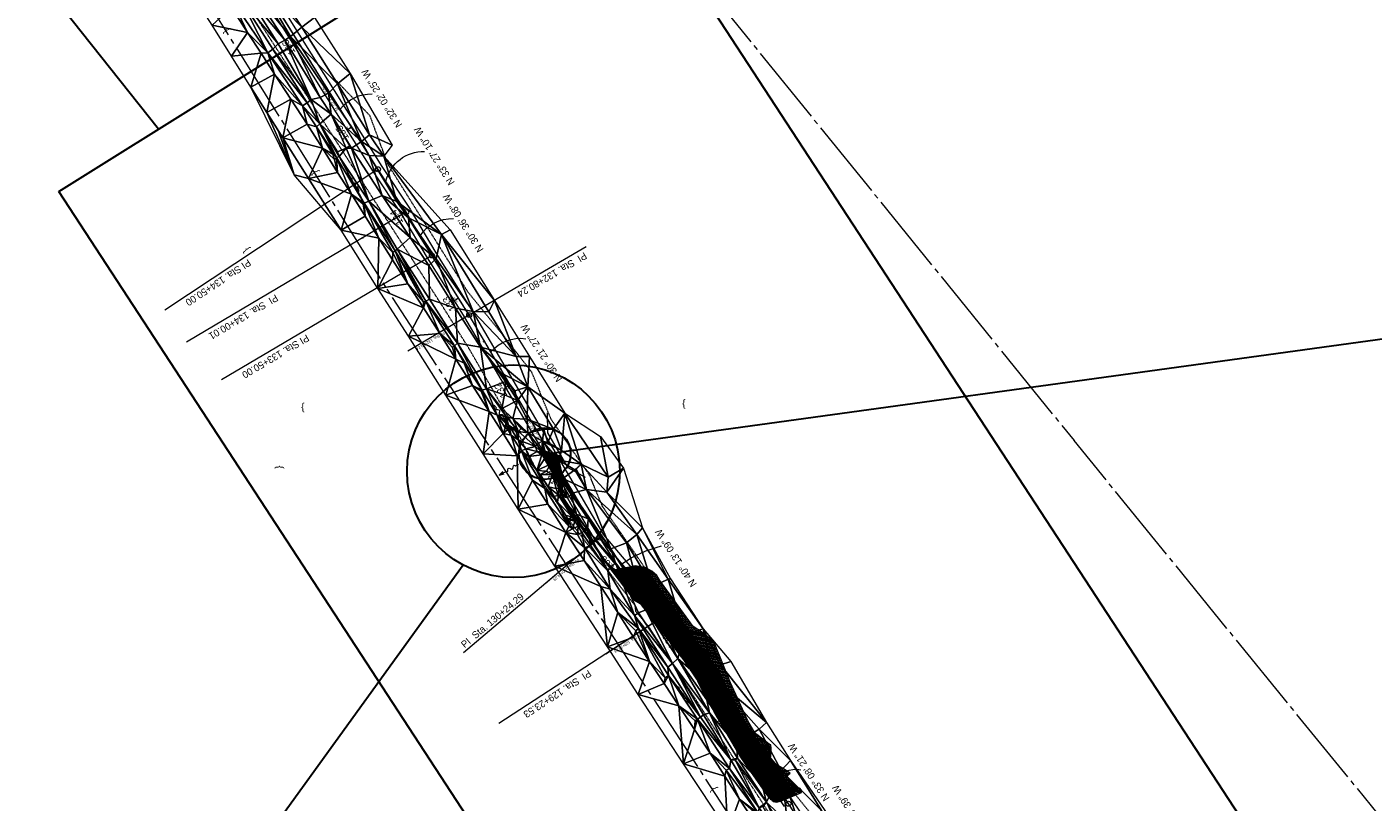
# Model space of a CAD drawing. Extents: x 2399984 to 2508823, y 556481 to 592637.
# Tile 23 of 158: x 2437884 to 2439218, y 563043 to 563813. Entities that reach past the tile are written whole.
import ezdxf
from ezdxf.enums import TextEntityAlignment as Align

# ---------------------------------------------------------------- set-up
doc = ezdxf.new("R2010")
doc.units = 0
doc.header["$MEASUREMENT"] = 0
for name, pattern in [('cl20', [100, 5, -5, 80, -5, 5]), ('cl50', [100, 7.5, -7.5, 70, -7.5, 7.5]), ('constlimit', [0.85, 0.65, -0.1, -0.1]), ('fencepr', [1, 0.925, 0.075]), ('stream', [1.4, 0.7, -0.1, 0.1, -0.1, 0.1, -0.1, 0.1, -0.1])]:
    doc.linetypes.add(name, pattern=pattern)
for name, color, linetype, lineweight in [('DR_X_Flow_Arrow', 151, 'Continuous', 0), ('DT_X_Triangles', 91, 'Continuous', 0), ('DV_X_Text', 7, 'Continuous', 0), ('EV_Ecological_Wetlands', 151, 'stream', 13), ('GE_P_CL_20', 7, 'cl20', 13), ('GE_P_CL_50', 7, 'cl50', 13), ('PV_P_Bikeway', 193, 'Continuous', 13), ('RD_P_Fence', 230, 'fencepr', 13), ('RW_P_Const_Limits', 120, 'constlimit', 0), ('RW_X_CL_20', 6, 'cl20', 0)]:
    doc.layers.add(name, color=color, linetype=linetype, lineweight=lineweight)
doc.layers.add('GK_Visualization', color=30, linetype='Continuous', lineweight=13, plot=False)
doc.layers.add('SC_Scratch1', color=7, linetype='Continuous', lineweight=0, plot=False)
doc.styles.add('Slanted-Normal LS 0.50', font='font31.shx', dxfattribs={"height": 0.14})
doc.styles.add('Style-font30', font='font30.shx')
doc.styles.add('Style-font31', font='font31.shx')

# ---------------------------------------------------------------- blocks, each defined once
blk = doc.blocks.new('X_59')
at = {"layer": 'GK_Visualization', "color": 1, "linetype": 'Continuous', "lineweight": 0}
for p, q in [((-0.1, -0.1), (0.1, 0.1)), ((-0.1, 0.1), (0.1, -0.1))]:
    blk.add_line(p, q, dxfattribs=at)
blk = doc.blocks.new('X_60')
at = {"layer": 'GK_Visualization', "color": 1, "linetype": 'Continuous', "lineweight": 0}
for p, q in [((-0.1, -0.1), (0.1, 0.1)), ((-0.1, 0.1), (0.1, -0.1))]:
    blk.add_line(p, q, dxfattribs=at)
blk = doc.blocks.new('X_61')
at = {"layer": 'GK_Visualization', "color": 1, "linetype": 'Continuous', "lineweight": 0}
for p, q in [((-0.1, -0.1), (0.1, 0.1)), ((-0.1, 0.1), (0.1, -0.1))]:
    blk.add_line(p, q, dxfattribs=at)
blk = doc.blocks.new('DFL-X_17')
at = {"layer": 'DR_X_Flow_Arrow', "color": 151, "linetype": 'Continuous', "lineweight": 0, "flags": 128}
blk.add_lwpolyline([(-0.08, -0.021), (0, 0), (-0.08, 0.021)], dxfattribs=at)
at = {"layer": 'DR_X_Flow_Arrow', "color": 151, "linetype": 'Continuous', "lineweight": 0}
blk.add_open_spline([(0, 0), (-0.028, 0), (-0.055, 0), (-0.083, 0), (-0.094, 0), (-0.105, 0.005), (-0.116, 0.008), (-0.123, 0.01), (-0.13, 0.013), (-0.137, 0.015), (-0.155, 0.02), (-0.164, -0.02), (-0.179, -0.022), (-0.197, -0.024), (-0.213, 0.018), (-0.228, 0.019), (-0.244, 0.021), (-0.265, -0.028), (-0.284, -0.022), (-0.291, -0.019), (-0.287, 0.001), (-0.295, 0.001), (-0.313, 0), (-0.332, 0), (-0.35, 0)], degree=3, knots=[0, 0, 0, 0, 0.203531, 0.203531, 0.203531, 0.286234, 0.286234, 0.286234, 0.340272, 0.340272, 0.340272, 0.477755, 0.477755, 0.477755, 0.633727, 0.633727, 0.633727, 0.804111, 0.804111, 0.804111, 0.865463, 0.865463, 0.865463, 1, 1, 1, 1], dxfattribs=at)
blk = doc.blocks.new('DFL-X_18')
at = {"layer": 'DR_X_Flow_Arrow', "color": 151, "linetype": 'Continuous', "lineweight": 0, "flags": 128}
blk.add_lwpolyline([(-0.08, -0.021), (0, 0), (-0.08, 0.022)], dxfattribs=at)
at = {"layer": 'DR_X_Flow_Arrow', "color": 151, "linetype": 'Continuous', "lineweight": 0}
blk.add_open_spline([(0, 0), (-0.028, 0), (-0.055, 0), (-0.083, 0), (-0.094, 0), (-0.105, 0.005), (-0.116, 0.008), (-0.123, 0.01), (-0.13, 0.013), (-0.137, 0.015), (-0.155, 0.02), (-0.164, -0.02), (-0.179, -0.022), (-0.197, -0.024), (-0.213, 0.018), (-0.228, 0.019), (-0.244, 0.021), (-0.265, -0.028), (-0.284, -0.022), (-0.291, -0.019), (-0.287, 0.001), (-0.295, 0.001), (-0.313, 0), (-0.332, 0), (-0.35, 0)], degree=3, knots=[0, 0, 0, 0, 0.203531, 0.203531, 0.203531, 0.286234, 0.286234, 0.286234, 0.340272, 0.340272, 0.340272, 0.477755, 0.477755, 0.477755, 0.633727, 0.633727, 0.633727, 0.804111, 0.804111, 0.804111, 0.865463, 0.865463, 0.865463, 1, 1, 1, 1], dxfattribs=at)
blk = doc.blocks.new('DFL-X_19')
at = {"layer": 'DR_X_Flow_Arrow', "color": 151, "linetype": 'Continuous', "lineweight": 0, "flags": 128}
blk.add_lwpolyline([(-0.08, -0.021), (0, 0), (-0.08, 0.022)], dxfattribs=at)
at = {"layer": 'DR_X_Flow_Arrow', "color": 151, "linetype": 'Continuous', "lineweight": 0}
blk.add_open_spline([(0, 0), (-0.028, 0), (-0.055, 0), (-0.083, 0), (-0.094, 0), (-0.105, 0.005), (-0.116, 0.008), (-0.123, 0.01), (-0.13, 0.013), (-0.137, 0.015), (-0.155, 0.02), (-0.164, -0.02), (-0.179, -0.022), (-0.197, -0.024), (-0.213, 0.018), (-0.228, 0.02), (-0.244, 0.021), (-0.265, -0.028), (-0.284, -0.022), (-0.291, -0.019), (-0.287, 0.001), (-0.295, 0.001), (-0.313, 0), (-0.332, 0), (-0.35, 0)], degree=3, knots=[0, 0, 0, 0, 0.203531, 0.203531, 0.203531, 0.286234, 0.286234, 0.286234, 0.340272, 0.340272, 0.340272, 0.477755, 0.477755, 0.477755, 0.633727, 0.633727, 0.633727, 0.804111, 0.804111, 0.804111, 0.865463, 0.865463, 0.865463, 1, 1, 1, 1], dxfattribs=at)
blk = doc.blocks.new('DFL-X_23')
at = {"layer": 'DR_X_Flow_Arrow', "color": 151, "linetype": 'Continuous', "lineweight": 0, "flags": 128}
blk.add_lwpolyline([(-0.08, -0.021), (0, 0), (-0.08, 0.021)], dxfattribs=at)
at = {"layer": 'DR_X_Flow_Arrow', "color": 151, "linetype": 'Continuous', "lineweight": 0}
blk.add_open_spline([(0, 0), (-0.028, 0), (-0.055, 0), (-0.083, 0), (-0.094, 0), (-0.105, 0.005), (-0.116, 0.008), (-0.123, 0.01), (-0.13, 0.013), (-0.137, 0.015), (-0.155, 0.02), (-0.164, -0.02), (-0.179, -0.022), (-0.197, -0.024), (-0.213, 0.018), (-0.228, 0.02), (-0.244, 0.021), (-0.265, -0.028), (-0.284, -0.022), (-0.29, -0.02), (-0.287, 0.001), (-0.295, 0.001), (-0.313, 0), (-0.332, 0), (-0.35, 0)], degree=3, knots=[0, 0, 0, 0, 0.203531, 0.203531, 0.203531, 0.286234, 0.286234, 0.286234, 0.340272, 0.340272, 0.340272, 0.477755, 0.477755, 0.477755, 0.633727, 0.633727, 0.633727, 0.804111, 0.804111, 0.804111, 0.865463, 0.865463, 0.865463, 1, 1, 1, 1], dxfattribs=at)
blk = doc.blocks.new('X_163')
at = {"layer": 'GK_Visualization', "color": 1, "linetype": 'Continuous', "lineweight": 0}
for p, q in [((-0.1, -0.1), (0.1, 0.1)), ((-0.1, 0.1), (0.1, -0.1))]:
    blk.add_line(p, q, dxfattribs=at)
blk = doc.blocks.new('X_164')
at = {"layer": 'GK_Visualization', "color": 1, "linetype": 'Continuous', "lineweight": 0}
for p, q in [((-0.1, -0.1), (0.1, 0.1)), ((-0.1, 0.1), (0.1, -0.1))]:
    blk.add_line(p, q, dxfattribs=at)
blk = doc.blocks.new('X_165')
at = {"layer": 'GK_Visualization', "color": 1, "linetype": 'Continuous', "lineweight": 0}
for p, q in [((-0.1, -0.1), (0.1, 0.1)), ((-0.1, 0.1), (0.1, -0.1))]:
    blk.add_line(p, q, dxfattribs=at)

msp = doc.modelspace()

# ---------------------------------------------------------------- hatches: boundary and pattern name
at = {"layer": 'EV_Ecological_Wetlands', "linetype": 'Continuous'}
h = msp.add_hatch(dxfattribs=at)
h.set_pattern_fill('HATCH', color=256, style=0, pattern_type=2)
h.set_pattern_definition([(168.13908, (2438447.1762, 563172.8062), (-0.2055368, -0.9786494), [])])
h.paths.add_polyline_path([(2438544, 563217.6), (2438511.2, 563263.4), (2438508.2, 563268.2), (2438503.2, 563272.6), (2438496.7, 563276.2), (2438486.5, 563277.9), (2438482.8, 563277), (2438466.8, 563274), (2438457.4, 563282.3), (2438415.1, 563346.2), (2438414.6, 563356.5), (2438410.7, 563374.3), (2438411.2, 563379.3), (2438414.6, 563383.7), (2438413.7, 563386.2), (2438407.4, 563388.7), (2438398.5, 563391.5), (2438391.8, 563392), (2438395.7, 563385.4), (2438400.4, 563377.3), (2438410.4, 563360.4), (2438412.1, 563350.1), (2438417.9, 563337.9), (2438457.2, 563281.3), (2438485.4, 563244.3), (2438491.6, 563240.5), (2438514.6, 563210.5), (2438534.4, 563184.6), (2438551.7, 563159.2), (2438565.2, 563131.9), (2438591, 563088), (2438620, 563046.9), (2438623.4, 563044.1), (2438626.3, 563043.5), (2438631.1, 563044.4), (2438651.5, 563053.1), (2438651.9, 563054.8), (2438650.3, 563056.9), (2438645.5, 563059.1), (2438636.2, 563068.9), (2438640.2, 563072.1), (2438633.7, 563076.5), (2438623.7, 563082.3), (2438620.2, 563085.3), (2438621, 563088.8), (2438621.5, 563096.9), (2438621.2, 563100.3), (2438619.6, 563100.9), (2438607.3, 563110.7), (2438604.4, 563113.8), (2438598.5, 563124.2), (2438581.2, 563161.9), (2438566, 563199.6), (2438565.4, 563202.8), (2438563.3, 563203.8), (2438552.5, 563212.3)])
h = msp.add_hatch(dxfattribs=at)
h.set_pattern_fill('HATCH', color=256, style=0, pattern_type=2)
h.set_pattern_definition([(213.13908, (2438552.9683, 563174.9205), (0.546673, -0.837346), [])])
h.paths.add_polyline_path([(2438620.2, 563085.3), (2438620.3, 563085.6), (2438618.4, 563088.2), (2438590.9, 563130), (2438568.4, 563175), (2438538.2, 563216), (2438509, 563257.5), (2438496, 563276.3), (2438486.5, 563277.9), (2438482.8, 563277), (2438466.8, 563274), (2438457.4, 563282.3), (2438415.1, 563346.2), (2438414.6, 563356.5), (2438410.7, 563374.3), (2438411.2, 563379.3), (2438414.6, 563383.7), (2438413.7, 563386.2), (2438407.4, 563388.7), (2438398.5, 563391.5), (2438391.8, 563392), (2438395.7, 563385.4), (2438400.4, 563377.3), (2438410.4, 563360.4), (2438412.1, 563350.1), (2438417.9, 563337.9), (2438457.2, 563281.3), (2438485.4, 563244.3), (2438491.6, 563240.5), (2438514.6, 563210.5), (2438519.1, 563204.5), (2438520, 563203.7), (2438520.9, 563202.2), (2438534.4, 563184.6), (2438551.7, 563159.2), (2438560.2, 563142.1), (2438565.2, 563131.9), (2438591, 563088), (2438601, 563073.8), (2438618, 563049.8), (2438620, 563046.9), (2438623.4, 563044.1), (2438626.3, 563043.5), (2438631.1, 563044.4), (2438645.9, 563050.7), (2438621.1, 563084.5)])

# ---------------------------------------------------------------- linework, layer by layer
at = {"layer": 'EV_Ecological_Wetlands', "linetype": 'Continuous', "flags": 128}
for points in [[(2438544, 563217.6), (2438511.2, 563263.4), (2438508.2, 563268.2), (2438503.2, 563272.6), (2438496.7, 563276.2), (2438486.5, 563277.9), (2438482.8, 563277), (2438466.8, 563274), (2438457.4, 563282.3), (2438415.1, 563346.2), (2438414.6, 563356.5), (2438410.7, 563374.3), (2438411.2, 563379.3), (2438414.6, 563383.7), (2438413.7, 563386.2), (2438407.4, 563388.7), (2438398.5, 563391.5), (2438391.8, 563392), (2438395.7, 563385.4), (2438400.4, 563377.3), (2438410.4, 563360.4), (2438412.1, 563350.1), (2438417.9, 563337.9), (2438457.2, 563281.3), (2438485.4, 563244.3), (2438491.6, 563240.5), (2438514.6, 563210.5), (2438534.4, 563184.6), (2438551.7, 563159.2), (2438565.2, 563131.9), (2438591, 563088), (2438620, 563046.9), (2438623.4, 563044.1), (2438626.3, 563043.5), (2438631.1, 563044.4), (2438651.5, 563053.1), (2438651.9, 563054.8), (2438650.3, 563056.9), (2438645.5, 563059.1), (2438636.2, 563068.9), (2438640.2, 563072.1), (2438633.7, 563076.5), (2438623.7, 563082.3), (2438620.2, 563085.3), (2438621, 563088.8), (2438621.5, 563096.9), (2438621.2, 563100.3), (2438619.6, 563100.9), (2438607.3, 563110.7), (2438604.4, 563113.8), (2438598.5, 563124.2), (2438581.2, 563161.9), (2438566, 563199.6), (2438565.4, 563202.8), (2438563.3, 563203.8), (2438552.5, 563212.3), (2438544, 563217.6)], [(2438620.2, 563085.3), (2438620.3, 563085.6), (2438618.4, 563088.2), (2438590.9, 563130), (2438568.4, 563175), (2438538.2, 563216), (2438509, 563257.5), (2438496, 563276.3), (2438486.5, 563277.9), (2438482.8, 563277), (2438466.8, 563274), (2438457.4, 563282.3), (2438415.1, 563346.2), (2438414.6, 563356.5), (2438410.7, 563374.3), (2438411.2, 563379.3), (2438414.6, 563383.7), (2438413.7, 563386.2), (2438407.4, 563388.7), (2438398.5, 563391.5), (2438391.8, 563392), (2438395.7, 563385.4), (2438400.4, 563377.3), (2438410.4, 563360.4), (2438412.1, 563350.1), (2438417.9, 563337.9), (2438457.2, 563281.3), (2438485.4, 563244.3), (2438491.6, 563240.5), (2438514.6, 563210.5), (2438519.1, 563204.5), (2438520, 563203.7), (2438520.9, 563202.2), (2438534.4, 563184.6), (2438551.7, 563159.2), (2438560.2, 563142.1), (2438565.2, 563131.9), (2438591, 563088), (2438601, 563073.8), (2438618, 563049.8), (2438620, 563046.9), (2438623.4, 563044.1), (2438626.3, 563043.5), (2438631.1, 563044.4), (2438645.9, 563050.7), (2438621.1, 563084.5), (2438620.2, 563085.3)]]:
    msp.add_lwpolyline(points, close=True, dxfattribs=at)
at = {"layer": 'GE_P_CL_20'}
for p, q in [((2438322.1, 563526.8), (2438051.5, 563959.2)), ((2438451.5, 563305.9), (2438322.1, 563526.8)), ((2438516.5, 563229), (2438451.5, 563305.9)), ((2438737, 562891.3), (2438516.5, 563229))]:
    msp.add_line(p, q, dxfattribs=at)
at = {"layer": 'GE_P_CL_20', "linetype": 'Continuous'}
for p, q in [((2438152.5, 563797.8), (2438150.8, 563796.8)), ((2438179, 563755.4), (2438177.3, 563754.4)), ((2438205.5, 563713.1), (2438203.8, 563712)), ((2438232.1, 563670.7), (2438230.4, 563669.6)), ((2438258.6, 563628.3), (2438256.9, 563627.2)), ((2438285.1, 563585.9), (2438283.4, 563584.8)), ((2438311.6, 563543.5), (2438309.9, 563542.5)), ((2438321.2, 563526.3), (2438261.1, 563491)), ((2438337.4, 563500.7), (2438335.7, 563499.7)), ((2438362.7, 563457.5), (2438360.9, 563456.5)), ((2438387.9, 563414.4), (2438386.2, 563413.4)), ((2438413.2, 563371.2), (2438411.5, 563370.2)), ((2438438.5, 563328.1), (2438436.7, 563327.1)), ((2438450.7, 563305.3), (2438397.4, 563260.2)), ((2438467.2, 563287.4), (2438465.6, 563286.1)), ((2438499.4, 563249.2), (2438497.9, 563247.9)), ((2438515.7, 563228.4), (2438457.4, 563190.4)), ((2438529.4, 563209.3), (2438527.7, 563208.2)), ((2438556.7, 563167.4), (2438555.1, 563166.3)), ((2438584.1, 563125.5), (2438582.4, 563124.5)), ((2438611.4, 563083.7), (2438609.7, 563082.6))]:
    msp.add_line(p, q, dxfattribs=at)
for centre in [(2438322.1, 563526.8), (2438451.5, 563305.9), (2438516.5, 563229)]:
    msp.add_circle(centre, 1, dxfattribs=at)
at = {"layer": 'GE_P_CL_50'}
for p, q in [((2438231.6, 563671.4), (2438051.5, 563959.2)), ((2438259.6, 563629), (2438231.6, 563671.4)), ((2438285.1, 563585.9), (2438259.6, 563629)), ((2438322.1, 563526.8), (2438285.1, 563585.9)), ((2438451.5, 563305.9), (2438322.1, 563526.8)), ((2438516.5, 563229), (2438451.5, 563305.9)), ((2438638.7, 563041.8), (2438516.5, 563229))]:
    msp.add_line(p, q, dxfattribs=at)
at = {"layer": 'GE_P_CL_50', "linetype": 'Continuous'}
for p, q in [((2438152.5, 563797.8), (2438148.2, 563795.2)), ((2438205.5, 563713.1), (2438201.3, 563710.4)), ((2438229.5, 563670.1), (2438020.1, 563531.7)), ((2438257.5, 563627.7), (2438041.7, 563500)), ((2438259.6, 563629), (2438255.3, 563626.4)), ((2438437.9, 563594.6), (2438324.3, 563528)), ((2438282.9, 563584.6), (2438076.5, 563462.6)), ((2438311.6, 563543.5), (2438307.4, 563540.9)), ((2438362.7, 563457.5), (2438358.3, 563455)), ((2438413.2, 563371.2), (2438408.9, 563368.7)), ((2438449.6, 563304.3), (2438316.3, 563191.6)), ((2438467.2, 563287.4), (2438463.3, 563284.1)), ((2438514.4, 563227.6), (2438351.6, 563121.3)), ((2438529.4, 563209.3), (2438525.2, 563206.5)), ((2438584.1, 563125.5), (2438579.9, 563122.8))]:
    msp.add_line(p, q, dxfattribs=at)
for centre in [(2438231.6, 563671.4), (2438259.6, 563629), (2438285.1, 563585.9), (2438322.1, 563526.8), (2438451.5, 563305.9), (2438516.5, 563229), (2438638.7, 563041.8)]:
    msp.add_circle(centre, 2.5, dxfattribs=at)
at = {"layer": 'GE_P_CL_50', "linetype": 'Continuous', "extrusion": (0, 0, -1)}
for centre, radius, start, end in [((-2438224.8, 563707.7), 38.5, 37.5052, 91.4323), ((-2438276.9, 563650.6), 38.5, 13.5188, 91.4323), ((-2438305.4, 563584), 38.5, 33.9894, 91.4323), ((-2438372.6, 563465.9), 37.8, 39.8746, 98.4473), ((-2438540, 563183.9), 116.9, 55.2677, 76.5702), ((-2438645.8, 563049.3), 26.8, 34.856, 100.6369)]:
    msp.add_arc(centre, radius, start, end, dxfattribs=at)
at = {"layer": 'GK_Visualization', "color": 1, "flags": 128}
msp.add_lwpolyline([(2438832.4, 562716.2), (2438798.2, 562768.5), (2438737, 562891.3), (2438516.5, 563229), (2438451.5, 563305.9), (2438322.1, 563526.8), (2438051.5, 563959.2, 0.050315)], format="xyb", dxfattribs=at)
msp.add_lwpolyline([(2438285.1, 563585.9), (2438259.6, 563629), (2438231.6, 563671.4)], dxfattribs=at)
at = {"layer": 'PV_P_Bikeway'}
for p, q in [((2438235.9, 563674), (2438055.7, 563961.8)), ((2438227.3, 563668.9), (2438047.2, 563956.5)), ((2438255.4, 563626.4), (2438227.3, 563668.9)), ((2438263.8, 563631.7), (2438235.7, 563674.2)), ((2438280.8, 563583.4), (2438255.4, 563626.4)), ((2438289.4, 563588.5), (2438263.9, 563631.5)), ((2438326.4, 563529.4), (2438289.4, 563588.5)), ((2438289.5, 563588.3), (2438289.4, 563588.5)), ((2438317.9, 563524), (2438280.8, 563583.4)), ((2438280.9, 563583.3), (2438280.8, 563583.4)), ((2438447.4, 563303), (2438317.8, 563524.2)), ((2438326.4, 563529.3), (2438326.4, 563529.4)), ((2438455.6, 563308.7), (2438326.4, 563529.3)), ((2438520.6, 563232), (2438455.6, 563308.7)), ((2438512.5, 563226), (2438447.4, 563303)), ((2438634.6, 563039), (2438512.5, 563226)), ((2438642.9, 563044.6), (2438520.6, 563232)), ((2438673.3, 563000.2), (2438642.9, 563044.6))]:
    msp.add_line(p, q, dxfattribs=at)
at = {"layer": 'RD_P_Fence'}
for p, q in [((2438399.9, 563409.8), (2438399.8, 563429.8)), ((2438420.1, 563375.3), (2438399.9, 563409.8)), ((2438437.5, 563365.4), (2438420.1, 563375.3))]:
    msp.add_line(p, q, dxfattribs=at)
at = {"layer": 'RW_P_Const_Limits'}
msp.add_line((2438441.5, 563367.7), (2438403.2, 563423.4), dxfattribs=at)
at = {"layer": 'RW_P_Const_Limits', "flags": 128}
for points in [[(2438372.6, 563405.4), (2438360.2, 563426.8), (2438322.7, 563492.1), (2438296.5, 563534.1), (2438247.8, 563609.7), (2438242.4, 563618.1), (2438161.2, 563744.3), (2438107.1, 563828.4), (2438052.7, 563912.3), (2438035, 563936.5), (2438029.1, 563944.6), (2438025.6, 563949.3), (2438000.4, 563979.1), (2437985.5, 564000.2)], [(2438321, 563549.3), (2438321, 563549.3), (2438294.4, 563591.7), (2438267.9, 563634.1), (2438241.4, 563676.5), (2438223.7, 563724.5), (2438188.3, 563761.3), (2438161.6, 563803.5), (2438135.3, 563846), (2438108.9, 563888.2), (2438086.7, 563933.6)], [(2438403.2, 563423.4), (2438384.1, 563470.1), (2438353.1, 563509.9), (2438321, 563549.3)], [(2438486.6, 563238.4), (2438486.6, 563238.4), (2438424, 563319.2), (2438394.8, 563360.8), (2438372.6, 563405.4)], [(2438778.6, 562833.5), (2438778.6, 562833.4), (2438756.7, 562879.2), (2438744.4, 562931.7), (2438712.7, 562970.7), (2438679.7, 563008.9), (2438648, 563047.8), (2438618.4, 563088.2), (2438590.9, 563130), (2438568.4, 563175), (2438538.2, 563216), (2438509, 563257.5), (2438454, 563337.2), (2438441.5, 563367.7), (2438441.5, 563367.7)], [(2438778.1, 562777.4), (2438748.1, 562823.9), (2438728, 562864.2), (2438500.2, 563217.4), (2438487.4, 563232.5), (2438486.6, 563238.4)]]:
    msp.add_lwpolyline(points, dxfattribs=at)
at = {"layer": 'RW_P_Const_Limits'}
msp.add_point((2438216.6, 563603.5), dxfattribs=at)
at = {"layer": 'RW_X_CL_20'}
for p, q in [((2435315.8, 567854.4), (2438921.8, 563402.2)), ((2438239.4, 563554.5), (2438057, 563847.1)), ((2439330.9, 561875.9), (2438239.3, 563554.6)), ((2442616.7, 558860), (2438921.8, 563402.2))]:
    msp.add_line(p, q, dxfattribs=at)
at = {"layer": 'SC_Scratch1', "color": 4, "lineweight": 30}
for p, q in [((2438013.9, 563711.1), (2437186.1, 564756.5)), ((2437915.2, 563649.3), (2438454.2, 563986.7)), ((2439218.2, 562827.2), (2438494.2, 563936.1)), ((2438680.9, 562476.4), (2437915.2, 563649.3))]:
    msp.add_line(p, q, dxfattribs=at)
at = {"layer": 'SC_Scratch1', "color": 2, "lineweight": 30}
for p, q in [((2438394, 563388.4), (2440675.9, 563702.9)), ((2438316.2, 563278.6), (2437518.4, 562174.8))]:
    msp.add_line(p, q, dxfattribs=at)
msp.add_circle((2438365.9, 563371.7), 105.5, dxfattribs=at)
at = {"layer": 'SC_Scratch1', "color": 4, "lineweight": 30}
msp.add_circle((2438397, 563389.2), 25.6, dxfattribs=at)

# ---------------------------------------------------------------- block references
at = {"layer": 'DR_X_Flow_Arrow', "color": 151, "linetype": 'Continuous', "lineweight": 0}
for name, p, xscale, yscale, zscale, rotation in [('DFL-X_19', (2438213, 563649.5), 62.5, 62.5, 62.5, 303.5915450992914), ('DFL-X_18', (2438360, 563419.9), 62.50000000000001, 62.50000000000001, 62.50000000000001, 306.7590873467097), ('DFL-X_23', (2438351.8, 563367.9), 62.49999999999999, 62.49999999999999, 62.49999999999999, 209.6394180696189), ('DFL-X_17', (2438527, 563159.7), 62.5, 62.5, 62.5, 123.1336843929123)]:
    msp.add_blockref(name, p, dxfattribs=dict(at, xscale=xscale, yscale=yscale, zscale=zscale, rotation=rotation))
at = {"layer": 'GK_Visualization', "color": 1, "linetype": 'Continuous', "lineweight": 0}
for name, p in [('X_165', (2438231.6, 563671.4)), ('X_164', (2438259.6, 563629)), ('X_163', (2438285.1, 563585.9)), ('X_61', (2438322.1, 563526.8)), ('X_60', (2438451.5, 563305.9)), ('X_59', (2438516.5, 563229))]:
    msp.add_blockref(name, p, dxfattribs=at)

# ---------------------------------------------------------------- texts
at = {"layer": 'DV_X_Text', "style": 'Slanted-Normal LS 0.50'}
for rotation, p in [(121.9317, (2438081, 563808.7)), (121.9317, (2438168.7, 563667.9)), (129.1184, (2438100.6, 563591)), (180.7173, (2438534.9, 563437.8)), (180.7173, (2438157.1, 563434.2)), (89.6232, (2438133, 563375.8)), (123.1391, (2438563.7, 563055.7))]:
    msp.add_text('}', height=7, rotation=rotation, dxfattribs=at).set_placement(p, align=Align.MIDDLE_CENTER)
at = {"layer": 'GE_P_CL_20', "linetype": 'Continuous', "style": 'Style-font31'}
for s, rotation, p in [('136', 122.0404, (2438149.9, 563796.3)), ('135', 122.0404, (2438202.9, 563711.5)), ('134', 122.0404, (2438256, 563626.8)), ('133', 122.0404, (2438309.1, 563542)), ('132', 120.3575, (2438360.1, 563456)), ('131', 120.3575, (2438410.5, 563369.9)), ('130', 130.2193, (2438464.8, 563285.5)), ('129', 123.1391, (2438526.8, 563207.7)), ('128', 123.1391, (2438581.5, 563124))]:
    msp.add_text(s, height=2.8, rotation=rotation, dxfattribs=at).set_placement(p, align=Align.CENTER)
for s, rotation, p in [('N 32%%d 02\' 25" W', 302.0404, (2438185.7, 563742.1)), ('N 30%%d 21\' 27" W', 300.3575, (2438385.7, 563415.5)), ('N 40%%d 13\' 09" W', 310.2193, (2438483.1, 563266.4)), ('N 33%%d 08\' 21" W', 303.1391, (2438625.7, 563059.2))]:
    msp.add_text(s, height=2.8, rotation=rotation, dxfattribs=at).set_placement(p, align=Align.TOP_CENTER)
for s, rotation, p in [('PI  Sta. 132+80.24', 210.3575, (2438296.9, 563510.4)), ('PI  Sta. 130+24.29', 220.2193, (2438429.5, 563285.5)), ('PI  Sta. 129+23.53', 213.1391, (2438492.2, 563211.4))]:
    msp.add_text(s, height=2.8, rotation=rotation, dxfattribs=at).set_placement(p)
at = {"layer": 'GE_P_CL_50', "linetype": 'Continuous', "style": 'Style-font31'}
for s, rotation, p in [('136', 122.0404, (2438146, 563794.1)), ('135', 122.0404, (2438199.1, 563709.2)), ('134', 120.6021, (2438253, 563625.4)), ('133', 122.0404, (2438305.2, 563539.6)), ('132', 120.3575, (2438356.2, 563453.7)), ('131', 120.3575, (2438406.5, 563367.9)), ('130', 130.2193, (2438461.2, 563282.8)), ('129', 123.1391, (2438523, 563205.3)), ('128', 123.1391, (2438577.7, 563121.6))]:
    msp.add_text(s, height=7, rotation=rotation, dxfattribs=at).set_placement(p, align=Align.CENTER)
for s, rotation, p in [('N 32%%d 02\' 25" W', 122.0404, (2438232.4, 563739.9)), ('N 33%%d 27\' 10" W', 122.0404, (2438284.5, 563682.7)), ('N 30%%d 36\' 08" W', 122.0404, (2438313.1, 563616.1)), ('N 30%%d 21\' 27" W', 123.1391, (2438390.8, 563487.2)), ('N 40%%d 13\' 09" W', 123.1391, (2438524.1, 563283.7)), ('N 33%%d 08\' 21" W', 123.1391, (2438655.8, 563071.2)), ('N 34%%d 25\' 39" W', 123.1391, (2438699.6, 563029.8))]:
    msp.add_text(s, height=7, rotation=rotation, dxfattribs=at).set_placement(p, align=Align.TOP_CENTER)
for s, rotation, p in [('PI  Sta. 132+80.24', 210.3575, (2438436.1, 563589.4)), ('PI Sta. 134+50.00', 213.4528, (2438102.7, 563582.6)), ('PI  Sta. 134+00.01', 210.6021, (2438129.9, 563547.6)), ('PI Sta. 133+50.00', 210.6021, (2438160.7, 563507.8)), ('PI  Sta. 130+24.29', 40.2193, (2438317.6, 563195.9)), ('PI  Sta. 129+23.53', 213.1391, (2438440.2, 563175))]:
    msp.add_text(s, height=7, rotation=rotation, dxfattribs=at).set_placement(p)
at = {"layer": 'GK_Visualization', "color": 1, "style": 'Style-font30'}
for s, p in [('TEMP10022', (2438231.6, 563671.4)), ('TEMP10021', (2438259.6, 563629)), ('TEMP10020', (2438285.1, 563585.9)), ('TEMP42', (2438322.1, 563526.8)), ('TEMP40', (2438451.5, 563305.9)), ('TEMP39', (2438516.5, 563229))]:
    msp.add_text(s, height=0.14, dxfattribs=at).set_placement(p, align=Align.RIGHT)

# ---------------------------------------------------------------- meshes
at = {"layer": 'DT_X_Triangles'}
mesh = msp.add_polyface(dxfattribs=at)
corners = [(2438044.3, 563935.4), (2438092.5, 563895.7), (2438085.1, 563881.9), (2438072, 563884.5), (2438053.5, 563835.5), (2438070.4, 563856.8), (2438086.5, 563832), (2438067.1, 563814.3), (2438054.7, 564042.4), (2438061.1, 564085.9), (2438088.4, 564066.1), (2438059.2, 563945.6), (2438061, 563964), (2438075.8, 563945.2), (2438064.5, 563879.4), (2438087.3, 563838.6), (2438067.6, 563881.5), (2438102.3, 563807.1), (2438086.2, 563783.6), (2438094.4, 563842.4), (2438101.2, 563902.8), (2438123.8, 563861.6), (2438114.4, 563855.3), (2438106.5, 563849.9), (2438101.2, 563845.9), (2438115.7, 563786.5), (2438122.5, 563787), (2438132.6, 563795.8), (2438127.3, 563790.7), (2438135.8, 563869.6), (2438139.3, 563799.4), (2438144.7, 563803), (2438156, 563812.3), (2438129.1, 563765.8), (2438168.7, 563822), (2438174.4, 563742.7), (2438191.4, 563756.3), (2438203.9, 563766.3)]
mesh.append_faces([[corners[k] for k in face] for face in [(0, 1, 2), (0, 2, 3), (4, 5, 6), (4, 6, 7), (8, 9, 10), (11, 12, 13), (11, 13, 1), (14, 15, 5), (14, 16, 15), (7, 6, 17), (7, 17, 18), (16, 3, 2), (16, 2, 19), (16, 19, 15), (5, 15, 6), (13, 20, 1), (2, 1, 21), (2, 21, 22), (2, 22, 23), (2, 23, 24), (2, 24, 19), (18, 17, 25), (6, 15, 17), (15, 19, 26), (15, 26, 17), (1, 20, 21), (19, 24, 27), (19, 27, 28), (19, 28, 26), (20, 29, 21), (24, 23, 30), (24, 30, 27), (17, 26, 25), (23, 22, 31), (23, 31, 30), (22, 21, 32), (22, 32, 31), (25, 26, 33), (21, 29, 34), (21, 34, 32), (30, 31, 35), (31, 32, 36), (32, 34, 37)]])
mesh = msp.add_polyface(dxfattribs=at)
corners = [(2438086.2, 563783.6), (2438115.7, 563786.5), (2438105.4, 563752.9), (2438129.1, 563765.8), (2438121.4, 563727.7), (2438148.6, 563665.9), (2438137.4, 563702.5), (2438132.6, 563709.9), (2438145.2, 563741), (2438122.5, 563787), (2438127.3, 563790.7), (2438161.5, 563737.3), (2438156.9, 563734.5), (2438132.6, 563795.8), (2438165.5, 563740.6), (2438139.3, 563799.4), (2438161.4, 563716.2), (2438176.6, 563692.3), (2438174.4, 563742.7), (2438144.7, 563803), (2438191.4, 563756.3), (2438182.5, 563747), (2438156, 563812.3), (2438203.9, 563766.3), (2438174.1, 563716.5), (2438170.7, 563713.6), (2438185.1, 563726), (2438187, 563686.3), (2438190.6, 563683.1), (2438200.1, 563692.2), (2438191.5, 563688.6), (2438215.2, 563699.1), (2438205.5, 563692.3), (2438203.8, 563694.8), (2438223.1, 563705.5), (2438245.8, 563695.4)]
mesh.append_faces([[corners[k] for k in face] for face in [(0, 1, 2), (2, 1, 3), (2, 3, 4), (2, 4, 5), (4, 6, 7), (4, 7, 5), (4, 3, 8), (4, 8, 6), (9, 10, 11), (9, 11, 12), (9, 12, 3), (10, 13, 14), (10, 14, 11), (3, 12, 8), (13, 15, 14), (6, 8, 16), (6, 16, 17), (15, 18, 14), (19, 20, 21), (19, 21, 18), (8, 12, 16), (22, 23, 20), (12, 11, 24), (12, 24, 25), (12, 25, 16), (16, 25, 17), (11, 14, 24), (14, 18, 26), (14, 26, 24), (25, 27, 17), (25, 24, 28), (24, 26, 29), (24, 29, 30), (18, 21, 26), (21, 31, 26), (21, 20, 31), (26, 31, 32), (26, 32, 33), (26, 33, 29), (20, 23, 34), (20, 34, 31), (23, 35, 34)]])
mesh = msp.add_polyface(dxfattribs=at)
corners = [(2438132.6, 563709.9), (2438137.4, 563702.5), (2438148.6, 563665.9), (2438176.6, 563692.3), (2438162.7, 563662.2), (2438195, 563611.1), (2438191.6, 563668.3), (2438205.3, 563646.6), (2438170.7, 563713.6), (2438190.6, 563683.1), (2438187, 563686.3), (2438174.1, 563716.5), (2438191.5, 563688.6), (2438193.2, 563684.1), (2438188.5, 563681.1), (2438218, 563637.7), (2438200.1, 563692.2), (2438222.6, 563639.8), (2438218.9, 563624.8), (2438232.5, 563603.2), (2438231.6, 563553.2), (2438203.8, 563694.8), (2438205.5, 563692.3), (2438216.8, 563636.7), (2438215.2, 563699.1), (2438222.8, 563685.2), (2438235.7, 563645.5), (2438223.1, 563705.5), (2438237.4, 563684.4), (2438248.5, 563590.6), (2438246.4, 563588.9), (2438263.5, 563603.8), (2438250.2, 563639.5), (2438245.8, 563695.4), (2438246, 563581.6)]
mesh.append_faces([[corners[k] for k in face] for face in [(0, 1, 2), (1, 3, 4), (1, 4, 2), (2, 4, 5), (4, 3, 6), (4, 6, 7), (4, 7, 5), (8, 9, 10), (11, 12, 13), (11, 13, 9), (3, 10, 14), (3, 14, 6), (10, 9, 14), (14, 9, 6), (9, 13, 15), (9, 15, 7), (9, 7, 6), (12, 16, 13), (13, 16, 17), (13, 17, 15), (5, 7, 18), (5, 18, 19), (5, 19, 20), (16, 21, 22), (16, 22, 17), (7, 15, 23), (7, 23, 18), (22, 24, 25), (22, 25, 26), (22, 26, 17), (24, 27, 28), (24, 28, 25), (23, 15, 18), (15, 19, 18), (15, 17, 29), (15, 29, 30), (15, 30, 19), (17, 26, 31), (25, 28, 32), (25, 32, 26), (27, 33, 28), (20, 19, 34)]])
mesh = msp.add_polyface(dxfattribs=at)
corners = [(2438222.6, 563639.8), (2438263.5, 563603.8), (2438250.7, 563592), (2438248.5, 563590.6), (2438231.6, 563553.2), (2438246, 563581.6), (2438261.3, 563557.8), (2438276.6, 563534), (2438261.8, 563505.9), (2438232.5, 563603.2), (2438246.4, 563588.9), (2438235.7, 563645.5), (2438250.2, 563639.5), (2438261.8, 563623.2), (2438237.4, 563684.4), (2438294.7, 563606.8), (2438303.1, 563611.2), (2438279.2, 563540.4), (2438276.7, 563540), (2438281.9, 563575.9), (2438282.7, 563542.5), (2438289.4, 563582.5), (2438292.8, 563508.5), (2438310.6, 563498.9), (2438307.5, 563496.3), (2438308.5, 563533.7), (2438326.1, 563530.3), (2438347.3, 563541.3), (2438341.6, 563530.1), (2438333.1, 563494.9), (2438368.7, 563485.6), (2438381.7, 563485.5)]
mesh.append_faces([[corners[k] for k in face] for face in [(0, 1, 2), (0, 2, 3), (4, 5, 6), (4, 6, 7), (4, 7, 8), (9, 10, 5), (11, 12, 13), (11, 13, 1), (14, 15, 12), (14, 16, 15), (5, 10, 6), (10, 3, 6), (3, 2, 17), (3, 17, 18), (3, 18, 6), (12, 15, 13), (2, 1, 19), (2, 19, 20), (2, 20, 17), (6, 18, 7), (13, 15, 21), (13, 21, 1), (8, 7, 22), (1, 21, 19), (7, 18, 17), (7, 17, 22), (17, 20, 23), (17, 23, 24), (17, 24, 22), (19, 21, 25), (19, 25, 20), (20, 25, 23), (21, 26, 25), (21, 15, 26), (15, 16, 27), (15, 27, 28), (15, 28, 26), (25, 26, 29), (25, 29, 23), (26, 28, 30), (28, 27, 30), (27, 31, 30)]])
mesh = msp.add_polyface(dxfattribs=at)
corners = [(2438261.8, 563505.9), (2438292.8, 563508.5), (2438308.9, 563482.9), (2438298.9, 563447.4), (2438307.5, 563496.3), (2438305.4, 563494.4), (2438325.4, 563457), (2438341.9, 563431.1), (2438317, 563479), (2438310.6, 563498.9), (2438334.8, 563452.2), (2438333.1, 563494.9), (2438339.3, 563453.5), (2438333.8, 563451.3), (2438326.1, 563530.3), (2438368.7, 563485.6), (2438380.2, 563455.6), (2438353.3, 563469.4), (2438357.9, 563460.7), (2438349.7, 563427.3), (2438357.2, 563447.7), (2438354.4, 563434.1), (2438358.7, 563426.1), (2438357.3, 563422.7), (2438367.4, 563451.4), (2438355.6, 563465.4), (2438370.1, 563441.9), (2438365.3, 563424.2), (2438379.6, 563423.3), (2438381.7, 563485.5)]
mesh.append_faces([[corners[k] for k in face] for face in [(0, 1, 2), (0, 2, 3), (1, 4, 5), (1, 5, 2), (3, 6, 7), (3, 2, 6), (5, 4, 2), (4, 8, 2), (4, 9, 10), (4, 10, 8), (2, 8, 6), (9, 11, 12), (9, 12, 10), (8, 10, 6), (6, 10, 13), (6, 13, 7), (14, 15, 11), (11, 15, 16), (11, 16, 17), (11, 17, 18), (11, 18, 12), (13, 10, 7), (10, 12, 19), (10, 19, 7), (12, 18, 20), (12, 20, 21), (12, 21, 22), (12, 22, 19), (19, 22, 23), (17, 16, 24), (17, 24, 25), (17, 25, 18), (21, 20, 26), (21, 26, 27), (21, 27, 22), (25, 24, 18), (20, 18, 26), (18, 24, 26), (27, 26, 28), (24, 16, 26), (15, 29, 16), (26, 16, 28)]])
mesh = msp.add_polyface(dxfattribs=at)
corners = [(2438373.8, 563391.9), (2438389.2, 563372.6), (2438396.9, 563354.8), (2438379.6, 563423.3), (2438380.2, 563455.6), (2438405.8, 563413.5), (2438395.9, 563413.3), (2438381.7, 563485.5), (2438417, 563429.5), (2438380.2, 563409.9), (2438394.8, 563401.6), (2438389.2, 563398.8), (2438380.9, 563386.5), (2438389.3, 563391.3), (2438394.2, 563388), (2438387.9, 563396.2), (2438393.8, 563390.9), (2438398.3, 563386.7), (2438402.8, 563378.8), (2438398.7, 563371.8), (2438394.2, 563388.3), (2438396.3, 563388.3), (2438400.1, 563400.3), (2438413.5, 563392.2), (2438411, 563382.6), (2438406.6, 563380.6), (2438404.8, 563368.4), (2438433.1, 563378.8), (2438426.7, 563373.3), (2438414.8, 563364.5), (2438452.3, 563406.3), (2438459.7, 563365.8), (2438428.1, 563373.8), (2438475, 563374.7)]
mesh.append_faces([[corners[k] for k in face] for face in [(0, 1, 2), (3, 4, 5), (3, 5, 6), (4, 7, 8), (4, 8, 5), (9, 6, 10), (9, 10, 11), (12, 13, 14), (12, 14, 1), (15, 11, 16), (15, 16, 13), (1, 14, 17), (1, 17, 18), (1, 18, 19), (11, 10, 16), (13, 16, 20), (13, 20, 14), (16, 10, 21), (16, 21, 20), (14, 20, 21), (14, 21, 17), (10, 6, 22), (10, 22, 23), (10, 23, 24), (10, 24, 17), (10, 17, 21), (6, 5, 22), (17, 24, 25), (17, 25, 18), (19, 18, 26), (22, 5, 23), (18, 25, 26), (26, 25, 24), (5, 8, 23), (24, 23, 27), (24, 27, 28), (24, 28, 29), (23, 8, 27), (8, 30, 31), (8, 31, 27), (28, 27, 32), (30, 33, 31)]])
mesh = msp.add_polyface(dxfattribs=at)
corners = [(2438298.9, 563447.4), (2438341.9, 563431.1), (2438336, 563389.2), (2438355.8, 563409.1), (2438369.7, 563387), (2438370.5, 563334.3), (2438349.7, 563427.3), (2438357.3, 563422.7), (2438358.4, 563419), (2438357.8, 563415), (2438360.5, 563413.1), (2438363.8, 563407.6), (2438358.7, 563426.1), (2438361.1, 563417.6), (2438365.3, 563424.2), (2438370.9, 563411.2), (2438369, 563410.1), (2438370.6, 563402.9), (2438373.8, 563391.9), (2438379.6, 563423.3), (2438380.2, 563409.9), (2438373.5, 563414.2), (2438384.7, 563363), (2438399.9, 563339), (2438378.2, 563394), (2438387.9, 563396.2), (2438380.9, 563386.5), (2438389.2, 563372.6), (2438396.9, 563354.8), (2438389.3, 563391.3), (2438395.9, 563413.3), (2438389.2, 563398.8)]
mesh.append_faces([[corners[k] for k in face] for face in [(0, 1, 2), (2, 1, 3), (2, 3, 4), (2, 4, 5), (1, 6, 3), (6, 7, 8), (6, 8, 9), (6, 9, 3), (3, 9, 10), (3, 10, 11), (3, 11, 4), (7, 12, 13), (7, 13, 8), (9, 8, 10), (8, 13, 10), (12, 14, 15), (12, 15, 13), (10, 13, 11), (13, 15, 16), (13, 16, 17), (13, 17, 11), (11, 18, 4), (11, 17, 18), (14, 19, 20), (14, 20, 21), (14, 21, 15), (16, 15, 17), (4, 18, 22), (4, 22, 5), (5, 22, 23), (17, 24, 18), (17, 15, 25), (17, 25, 24), (15, 21, 20), (15, 20, 25), (18, 24, 26), (18, 26, 27), (18, 28, 22), (24, 25, 29), (24, 29, 26), (19, 30, 20), (20, 31, 25)]])
mesh = msp.add_polyface(dxfattribs=at)
corners = [(2438384.7, 563363), (2438396.9, 563354.8), (2438399.9, 563339), (2438389.2, 563372.6), (2438398.7, 563371.8), (2438392.5, 563368.5), (2438404.8, 563368.4), (2438400.4, 563356.4), (2438406.3, 563346.8), (2438409.5, 563341.2), (2438420.7, 563317.4), (2438408.2, 563354.5), (2438410.7, 563348), (2438411, 563382.6), (2438414.2, 563362.2), (2438410.8, 563355), (2438424.1, 563326.5), (2438414.8, 563349.1), (2438419.6, 563345.5), (2438428.6, 563329.1), (2438413.1, 563355.6), (2438414.8, 563364.5), (2438424.3, 563349.9), (2438423, 563348.8), (2438426.7, 563373.3), (2438438.4, 563353.8), (2438440, 563324.4), (2438437.5, 563330.2), (2438428.1, 563373.8), (2438433.1, 563378.8), (2438459.7, 563365.8), (2438458.4, 563351), (2438488.2, 563309.1), (2438475, 563374.7), (2438493.8, 563315.7)]
mesh.append_faces([[corners[k] for k in face] for face in [(0, 1, 2), (3, 4, 5), (3, 5, 1), (5, 4, 6), (5, 6, 7), (5, 7, 8), (5, 8, 1), (1, 8, 9), (1, 9, 10), (1, 10, 2), (7, 6, 11), (7, 11, 12), (7, 12, 8), (6, 13, 14), (6, 14, 15), (6, 15, 11), (8, 12, 9), (11, 15, 12), (9, 12, 16), (12, 15, 17), (12, 17, 18), (12, 18, 19), (15, 14, 20), (15, 20, 17), (13, 21, 14), (20, 14, 18), (20, 18, 17), (14, 21, 22), (14, 22, 23), (14, 23, 18), (21, 24, 25), (21, 25, 22), (18, 23, 19), (23, 22, 26), (22, 27, 26), (24, 28, 25), (28, 29, 25), (29, 30, 31), (29, 31, 25), (25, 31, 32), (31, 30, 33), (31, 33, 34)]])
mesh = msp.add_polyface(dxfattribs=at)
corners = [(2438370.5, 563334.3), (2438399.9, 563339), (2438417.9, 563311.1), (2438407, 563277.7), (2438420.7, 563317.4), (2438436, 563283.3), (2438452.7, 563257.4), (2438459.1, 563197.4), (2438409.5, 563341.2), (2438424.1, 563326.5), (2438417.8, 563327.8), (2438410.7, 563348), (2438428.6, 563329.1), (2438426.1, 563323.8), (2438419.9, 563323.9), (2438424.6, 563314.7), (2438429.6, 563309), (2438436.5, 563296.1), (2438426.9, 563322.1), (2438423, 563348.8), (2438440, 563324.4), (2438424.3, 563349.9), (2438438.4, 563353.8), (2438462.6, 563294.7), (2438437.5, 563330.2), (2438430, 563317.2), (2438429.9, 563326.2), (2438439.3, 563313.6), (2438433.7, 563311), (2438442.6, 563297.9), (2438461.7, 563254.9), (2438459.4, 563273.1), (2438467.2, 563280.8)]
mesh.append_faces([[corners[k] for k in face] for face in [(0, 1, 2), (0, 2, 3), (1, 4, 2), (3, 5, 6), (3, 6, 7), (3, 2, 5), (8, 9, 10), (8, 10, 4), (11, 12, 13), (11, 13, 9), (10, 9, 14), (10, 14, 4), (2, 15, 16), (2, 16, 17), (2, 17, 5), (2, 4, 15), (14, 9, 13), (14, 13, 18), (14, 18, 15), (14, 15, 4), (19, 20, 12), (21, 22, 23), (21, 23, 24), (15, 25, 16), (15, 18, 25), (13, 26, 18), (13, 12, 26), (18, 26, 25), (12, 27, 26), (12, 20, 27), (16, 28, 17), (16, 25, 28), (26, 27, 25), (25, 27, 28), (28, 27, 29), (28, 29, 17), (5, 17, 30), (5, 30, 6), (17, 29, 31), (24, 23, 20), (27, 31, 29), (27, 20, 32)]])
mesh = msp.add_polyface(dxfattribs=at)
corners = [(2438436.5, 563296.1), (2438459.4, 563273.1), (2438461.7, 563254.9), (2438438.4, 563353.8), (2438488.2, 563309.1), (2438477.9, 563300.8), (2438462.6, 563294.7), (2438439.3, 563313.6), (2438467.2, 563280.8), (2438440, 563324.4), (2438452.7, 563257.4), (2438469.5, 563231.5), (2438459.1, 563197.4), (2438458.4, 563351), (2438493.8, 563315.7), (2438485.1, 563207.2), (2438500.9, 563183.1), (2438486, 563228.7), (2438461.9, 563254.8), (2438490, 563215.6), (2438492.2, 563247.7), (2438497.2, 563234.1), (2438489.9, 563231.2), (2438487.4, 563213.3), (2438504.3, 563257.4), (2438523.7, 563180.9), (2438519.1, 563177.3), (2438519.3, 563264.6), (2438535.5, 563210), (2438516.5, 563212.3), (2438521.7, 563265), (2438528.9, 563186.1), (2438554.2, 563215.5), (2438565.2, 563165.9)]
mesh.append_faces([[corners[k] for k in face] for face in [(0, 1, 2), (3, 4, 5), (3, 5, 6), (7, 8, 1), (9, 6, 8), (10, 2, 11), (10, 11, 12), (13, 14, 4), (12, 11, 15), (12, 15, 16), (1, 17, 18), (1, 18, 2), (1, 8, 17), (2, 18, 11), (18, 17, 19), (18, 19, 11), (6, 20, 8), (6, 5, 20), (8, 20, 21), (8, 21, 22), (8, 22, 17), (11, 19, 23), (11, 23, 15), (5, 4, 24), (5, 24, 20), (15, 23, 16), (17, 22, 25), (17, 26, 19), (23, 19, 16), (4, 14, 27), (4, 27, 24), (22, 21, 25), (20, 24, 28), (20, 28, 29), (20, 29, 21), (14, 30, 27), (21, 29, 31), (21, 31, 25), (24, 27, 28), (29, 28, 31), (27, 30, 32), (27, 32, 28), (28, 32, 33)]])
mesh = msp.add_polyface(dxfattribs=at)
corners = [(2438459.1, 563197.4), (2438500.9, 563183.1), (2438489.7, 563150.1), (2438486, 563228.7), (2438523.7, 563180.9), (2438519.1, 563177.3), (2438515.5, 563161), (2438530, 563138.9), (2438534.4, 563081.3), (2438490, 563215.6), (2438519.6, 563169), (2438516.3, 563166.9), (2438551.5, 563127.6), (2438548.3, 563125.9), (2438528.9, 563186.1), (2438560.2, 563132.2), (2438554.5, 563130.2), (2438535.5, 563210), (2438544.4, 563172.4), (2438557.8, 563144.9), (2438546.2, 563124.1), (2438545.5, 563115.4), (2438561, 563091.9), (2438575.6, 563069.2), (2438578.6, 563014.8), (2438565.2, 563165.9), (2438581.6, 563085.4), (2438580.3, 563076.8), (2438554.2, 563215.5), (2438581.6, 563183), (2438571.1, 563179.6), (2438587.1, 563100.2), (2438600.8, 563110.4), (2438577, 563075.1)]
mesh.append_faces([[corners[k] for k in face] for face in [(0, 1, 2), (3, 4, 5), (2, 1, 6), (2, 6, 7), (2, 7, 8), (9, 5, 10), (9, 10, 11), (9, 11, 1), (1, 11, 6), (6, 11, 10), (6, 10, 7), (5, 4, 12), (5, 12, 10), (10, 12, 13), (10, 13, 7), (4, 14, 15), (4, 15, 16), (4, 16, 12), (14, 17, 18), (14, 18, 19), (14, 19, 15), (7, 13, 20), (7, 20, 21), (7, 21, 8), (8, 21, 22), (8, 22, 23), (8, 23, 24), (17, 25, 18), (18, 25, 19), (21, 20, 13), (21, 13, 22), (13, 12, 26), (13, 26, 27), (13, 27, 22), (12, 16, 26), (28, 29, 30), (28, 30, 25), (16, 15, 26), (19, 31, 15), (19, 25, 32), (22, 27, 33), (22, 33, 23)]])
mesh = msp.add_polyface(dxfattribs=at)
corners = [(2438557.8, 563144.9), (2438600.8, 563110.4), (2438587.1, 563100.2), (2438560.2, 563132.2), (2438588.2, 563087.2), (2438581.6, 563085.4), (2438565.2, 563165.9), (2438571.1, 563179.6), (2438616.7, 563122.6), (2438609.6, 563115.8), (2438581.6, 563183), (2438575.6, 563069.2), (2438577, 563075.1), (2438590.1, 563046.5), (2438578.6, 563014.8), (2438580.3, 563076.8), (2438608.7, 563032.4), (2438605.2, 563023.1), (2438620.3, 562999.7), (2438609.5, 563037.8), (2438585.9, 563085.3), (2438616.8, 563043.4), (2438631.3, 563074.9), (2438612.1, 563061.5), (2438607.1, 563031.1), (2438642.5, 562981.5), (2438638.6, 562994), (2438613.2, 563039.2), (2438640.8, 563084.6), (2438637.8, 563023.3), (2438646, 562997.7), (2438671.4, 563035.1), (2438650.5, 563017.3), (2438685.7, 563019.3)]
mesh.append_faces([[corners[k] for k in face] for face in [(0, 1, 2), (3, 2, 4), (3, 4, 5), (6, 7, 8), (6, 8, 9), (6, 9, 1), (7, 10, 8), (11, 12, 13), (11, 13, 14), (12, 15, 16), (12, 16, 13), (14, 13, 17), (14, 17, 18), (15, 5, 19), (15, 19, 16), (5, 4, 20), (5, 20, 19), (20, 4, 21), (20, 21, 19), (2, 1, 22), (2, 22, 23), (2, 23, 4), (4, 23, 21), (13, 16, 24), (13, 24, 17), (1, 9, 22), (24, 16, 25), (16, 19, 26), (19, 21, 27), (19, 27, 26), (9, 8, 28), (9, 28, 22), (23, 22, 21), (27, 21, 26), (21, 22, 29), (21, 29, 30), (22, 28, 31), (22, 31, 32), (22, 32, 29), (29, 32, 30), (28, 33, 31), (32, 31, 33)]])

doc.saveas('drawing.dxf')
